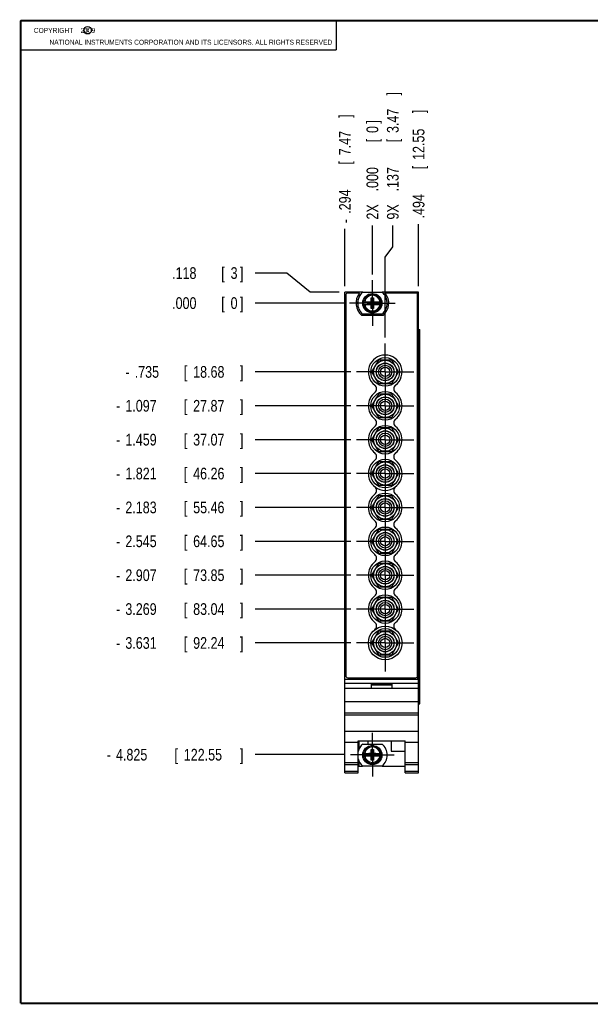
# Model space of a CAD drawing. Header units: inches. Extents: x 0.2 to 16.8, y 0.1 to 10.8.
# Tile 1 of 10: x 0.2 to 6.3, y 0.2 to 10.8. Entities that reach past the tile are written whole.
import ezdxf

# ---------------------------------------------------------------- set-up
doc = ezdxf.new("R2010")
doc.units = ezdxf.units.IN
doc.header["$LTSCALE"] = 0.935
doc.header["$MEASUREMENT"] = 0
doc.linetypes.add('CENTER', pattern=[0.6, 0.375, -0.075, 0.075, -0.075])
doc.layers.get('0').update_dxf_attribs({"linetype": 'CONTINUOUS'})
doc.layers.add('DEFAULT_1', color=7, linetype='CENTER')
doc.layers.add('DIMENSIONS', color=7, linetype='CONTINUOUS')
doc.styles.get("Standard").update_dxf_attribs({"font": 'txt', "width": 0.8})
doc.dimstyles.new('DIMSTYLE_1', dxfattribs={"dimtxt": 0.125, "dimasz": 0.18, "dimexe": 0.18, "dimexo": 0.0625, "dimgap": 0.09, "dimtad": 0, "dimtih": 1, "dimtoh": 1, "dimdec": 3, "dimzin": 4, "dimdsep": 46, "dimtxsty": 'STANDARD', "dimblk": '_FILLED', "dimblk1": '_FILLED', "dimblk2": '_FILLED', "dimcen": 0.09, "dimadec": 0, "dimazin": 0, "dimtp": 0.005, "dimtm": 0.005, "dimtfac": 1, "dimtdec": 3, "dimtofl": 0, "dimtmove": 0, "dimatfit": 3, "dimldrblk": '_FILLED', "dimfxl": 1, "dimtolj": 1, "dimtzin": 4, "dimarcsym": 0})

# ---------------------------------------------------------------- blocks, each defined once
blk = doc.blocks.new('*D0')
at = {"layer": 'DIMENSIONS', "color": 2, "linetype": 'CONTINUOUS'}
for p, q in [((3.098, 8.061), (2.758, 8.061)), ((3.346, 7.858), (3.098, 8.061)), ((3.655, 7.858), (3.346, 7.858))]:
    blk.add_line(p, q, dxfattribs=at)
at = {"layer": 'DIMENSIONS', "color": 2, "linetype": 'CONTINUOUS', "width": 0.8}
for s, p in [('.118', (1.87, 7.999)), ('[', (2.395, 7.999)), ('3', (2.495, 7.999)), (']', (2.595, 7.999))]:
    blk.add_text(s, height=0.125, dxfattribs=at).set_placement(p)
blk = doc.blocks.new('_FILLED')
at = {"color": 0, "linetype": 'BYBLOCK'}
blk.add_solid([(0, 0), (-1, 0.174), (-1, -0.174)], dxfattribs=at)
blk = doc.blocks.new('*D1')
at = {"layer": 'DIMENSIONS', "color": 2, "linetype": 'CONTINUOUS'}
blk.add_line((3.78, 7.005), (2.758, 7.005), dxfattribs=at)
at = {"layer": 'DIMENSIONS', "color": 2, "linetype": 'CONTINUOUS', "width": 0.8}
for s, p in [('.735', (1.47, 6.943)), ('[', (1.995, 6.943)), ('18.68', (2.095, 6.943)), (']', (2.595, 6.943)), ('-', (1.37, 6.943))]:
    blk.add_text(s, height=0.125, dxfattribs=at).set_placement(p)
blk = doc.blocks.new('*D2')
at = {"layer": 'DIMENSIONS', "color": 2, "linetype": 'CONTINUOUS'}
blk.add_line((3.78, 6.643), (2.758, 6.643), dxfattribs=at)
at = {"layer": 'DIMENSIONS', "color": 2, "linetype": 'CONTINUOUS', "width": 0.8}
for s, p in [('-', (1.27, 6.581)), ('1.097', (1.37, 6.581)), ('[', (1.995, 6.581)), ('27.87', (2.095, 6.581)), (']', (2.595, 6.581))]:
    blk.add_text(s, height=0.125, dxfattribs=at).set_placement(p)
blk = doc.blocks.new('*D3')
at = {"layer": 'DIMENSIONS', "color": 2, "linetype": 'CONTINUOUS'}
blk.add_line((3.78, 6.281), (2.758, 6.281), dxfattribs=at)
at = {"layer": 'DIMENSIONS', "color": 2, "linetype": 'CONTINUOUS', "width": 0.8}
for s, p in [('1.459', (1.37, 6.219)), ('[', (1.995, 6.219)), ('37.07', (2.095, 6.219)), (']', (2.595, 6.219)), ('-', (1.27, 6.219))]:
    blk.add_text(s, height=0.125, dxfattribs=at).set_placement(p)
blk = doc.blocks.new('*D4')
at = {"layer": 'DIMENSIONS', "color": 2, "linetype": 'CONTINUOUS'}
blk.add_line((3.78, 5.919), (2.758, 5.919), dxfattribs=at)
at = {"layer": 'DIMENSIONS', "color": 2, "linetype": 'CONTINUOUS', "width": 0.8}
for s, p in [('-', (1.27, 5.857)), ('1.821', (1.37, 5.857)), ('[', (1.995, 5.857)), ('46.26', (2.095, 5.857)), (']', (2.595, 5.857))]:
    blk.add_text(s, height=0.125, dxfattribs=at).set_placement(p)
blk = doc.blocks.new('*D5')
at = {"layer": 'DIMENSIONS', "color": 2, "linetype": 'CONTINUOUS'}
blk.add_line((3.78, 5.557), (2.758, 5.557), dxfattribs=at)
at = {"layer": 'DIMENSIONS', "color": 2, "linetype": 'CONTINUOUS', "width": 0.8}
for s, p in [('2.183', (1.37, 5.495)), ('[', (1.995, 5.495)), ('55.46', (2.095, 5.495)), (']', (2.595, 5.495)), ('-', (1.27, 5.495))]:
    blk.add_text(s, height=0.125, dxfattribs=at).set_placement(p)
blk = doc.blocks.new('*D6')
at = {"layer": 'DIMENSIONS', "color": 2, "linetype": 'CONTINUOUS'}
blk.add_line((3.78, 5.195), (2.758, 5.195), dxfattribs=at)
at = {"layer": 'DIMENSIONS', "color": 2, "linetype": 'CONTINUOUS', "width": 0.8}
for s, p in [('[', (1.995, 5.133)), (']', (2.595, 5.133)), ('-', (1.27, 5.133)), ('2.545', (1.37, 5.133)), ('64.65', (2.095, 5.133))]:
    blk.add_text(s, height=0.125, dxfattribs=at).set_placement(p)
blk = doc.blocks.new('*D7')
at = {"layer": 'DIMENSIONS', "color": 2, "linetype": 'CONTINUOUS'}
blk.add_line((3.78, 4.833), (2.758, 4.833), dxfattribs=at)
at = {"layer": 'DIMENSIONS', "color": 2, "linetype": 'CONTINUOUS', "width": 0.8}
for s, p in [('2.907', (1.37, 4.771)), ('[', (1.995, 4.771)), ('73.85', (2.095, 4.771)), (']', (2.595, 4.771)), ('-', (1.27, 4.771))]:
    blk.add_text(s, height=0.125, dxfattribs=at).set_placement(p)
blk = doc.blocks.new('*D8')
at = {"layer": 'DIMENSIONS', "color": 2, "linetype": 'CONTINUOUS'}
blk.add_line((3.78, 4.471), (2.758, 4.471), dxfattribs=at)
at = {"layer": 'DIMENSIONS', "color": 2, "linetype": 'CONTINUOUS', "width": 0.8}
for s, p in [('3.269', (1.37, 4.409)), ('[', (1.995, 4.409)), ('83.04', (2.095, 4.409)), (']', (2.595, 4.409)), ('-', (1.27, 4.409))]:
    blk.add_text(s, height=0.125, dxfattribs=at).set_placement(p)
blk = doc.blocks.new('*D9')
at = {"layer": 'DIMENSIONS', "color": 2, "linetype": 'CONTINUOUS'}
blk.add_line((3.78, 4.109), (2.758, 4.109), dxfattribs=at)
at = {"layer": 'DIMENSIONS', "color": 2, "linetype": 'CONTINUOUS', "width": 0.8}
for s, p in [('3.631', (1.37, 4.047)), ('[', (1.995, 4.047)), ('92.24', (2.095, 4.047)), (']', (2.595, 4.047)), ('-', (1.27, 4.047))]:
    blk.add_text(s, height=0.125, dxfattribs=at).set_placement(p)
blk = doc.blocks.new('*D10')
at = {"layer": 'DIMENSIONS', "color": 2, "linetype": 'CONTINUOUS'}
blk.add_line((3.715, 2.916), (2.758, 2.916), dxfattribs=at)
at = {"layer": 'DIMENSIONS', "color": 2, "linetype": 'CONTINUOUS', "width": 0.8}
for s, p in [('4.825', (1.27, 2.853)), ('[', (1.895, 2.853)), ('122.55', (1.995, 2.853)), (']', (2.595, 2.853)), ('-', (1.17, 2.853))]:
    blk.add_text(s, height=0.125, dxfattribs=at).set_placement(p)
blk = doc.blocks.new('*D11')
at = {"layer": 'DIMENSIONS', "color": 2, "linetype": 'CONTINUOUS'}
blk.add_line((3.705, 7.74), (2.758, 7.74), dxfattribs=at)
at = {"layer": 'DIMENSIONS', "color": 2, "linetype": 'CONTINUOUS', "width": 0.8}
for s, p in [('.000', (1.87, 7.678)), ('[', (2.395, 7.678)), ('0', (2.495, 7.678)), (']', (2.595, 7.678))]:
    blk.add_text(s, height=0.125, dxfattribs=at).set_placement(p)
blk = doc.blocks.new('*D12')
at = {"layer": 'DIMENSIONS', "color": 2, "linetype": 'CONTINUOUS'}
for p, q in [((4.229, 8.34), (4.229, 8.57)), ((4.148, 8.233), (4.229, 8.34)), ((4.148, 7.373), (4.148, 8.233))]:
    blk.add_line(p, q, dxfattribs=at)
at = {"layer": 'DIMENSIONS', "color": 2, "linetype": 'CONTINUOUS', "width": 0.8}
for s, p in [(']', (4.292, 9.958)), ('3.47', (4.292, 9.558)), ('[', (4.292, 9.458)), ('.137', (4.292, 8.933)), ('9X ', (4.292, 8.633))]:
    blk.add_text(s, height=0.125, rotation=90, dxfattribs=at).set_placement(p)
blk = doc.blocks.new('*D13')
at = {"layer": 'DIMENSIONS', "color": 2, "linetype": 'CONTINUOUS'}
blk.add_line((4.505, 7.921), (4.505, 8.583), dxfattribs=at)
at = {"layer": 'DIMENSIONS', "color": 2, "linetype": 'CONTINUOUS', "width": 0.8}
for s, p in [(']', (4.568, 9.77)), ('12.55', (4.568, 9.27)), ('[', (4.568, 9.17)), ('.494', (4.568, 8.645))]:
    blk.add_text(s, height=0.125, rotation=90, dxfattribs=at).set_placement(p)
blk = doc.blocks.new('*D14')
at = {"layer": 'DIMENSIONS', "color": 2, "linetype": 'CONTINUOUS'}
blk.add_line((3.717, 7.921), (3.717, 8.533), dxfattribs=at)
at = {"layer": 'DIMENSIONS', "color": 2, "linetype": 'CONTINUOUS', "width": 0.8}
for s, p in [(']', (3.78, 9.72)), ('7.47', (3.78, 9.32)), ('[', (3.78, 9.22)), ('.294', (3.78, 8.695)), ('-', (3.78, 8.595))]:
    blk.add_text(s, height=0.125, rotation=90, dxfattribs=at).set_placement(p)
blk = doc.blocks.new('*D15')
at = {"layer": 'DIMENSIONS', "color": 2, "linetype": 'CONTINUOUS'}
blk.add_line((4.011, 8.046), (4.011, 8.57), dxfattribs=at)
at = {"layer": 'DIMENSIONS', "color": 2, "linetype": 'CONTINUOUS', "width": 0.8}
for s, p in [(']', (4.074, 9.658)), ('0', (4.074, 9.558)), ('[', (4.074, 9.458)), ('.000', (4.074, 8.933)), ('2X ', (4.074, 8.633))]:
    blk.add_text(s, height=0.125, rotation=90, dxfattribs=at).set_placement(p)

msp = doc.modelspace()

# ---------------------------------------------------------------- linework, layer by layer
at = {"color": 2, "linetype": 'CONTINUOUS'}
for p, q in [((0.25, 10.7586), (3.625, 10.7586)), ((0.25, 10.7586), (0.25, 10.4456)), ((3.625, 10.7586), (3.625, 10.4456)), ((0.25, 10.4456), (3.625, 10.4456))]:
    msp.add_line(p, q, dxfattribs=at)
at = {"color": 7, "linetype": 'CONTINUOUS'}
for p, q in [((3.7172, 2.7207), (3.7172, 7.8584)), ((3.9075, 7.8584), (3.7172, 7.8584)), ((3.7272, 7.8284), (3.7272, 3.7584)), ((3.8735, 7.8484), (3.7472, 7.8484)), ((3.9075, 7.8589), (4.115, 7.8589)), ((3.9075, 7.8587), (4.115, 7.8587)), ((3.9974, 7.6833), (4.025, 7.7975)), ((3.9974, 7.7542), (3.9974, 7.7975)), ((4.025, 7.6833), (3.9974, 7.7975)), ((3.9974, 7.7975), (4.025, 7.7975)), ((4.025, 7.7975), (4.025, 7.7542)), ((4.5052, 7.8584), (4.115, 7.8584)), ((4.4752, 7.8484), (4.1489, 7.8484)), ((4.4952, 3.7584), (4.4952, 7.8284)), ((4.5052, 2.7207), (4.5052, 7.8584)), ((3.9166, 7.7542), (3.9995, 7.7542)), ((3.9166, 7.7266), (3.9995, 7.7266)), ((3.9627, 7.7287), (3.9627, 7.7521)), ((3.9627, 7.7287), (4.0597, 7.7521)), ((3.9995, 7.7521), (3.9627, 7.7521)), ((3.9627, 7.7521), (4.0597, 7.7287)), ((3.9627, 7.7287), (3.9995, 7.7287)), ((3.9974, 7.6833), (3.9974, 7.7266)), ((4.025, 7.6833), (3.9974, 7.6833)), ((3.9995, 7.7542), (3.9995, 7.7521)), ((3.9995, 7.7287), (4.0229, 7.7521)), ((4.0229, 7.7287), (3.9995, 7.7521)), ((3.9995, 7.7266), (3.9995, 7.7287)), ((4.0229, 7.7542), (4.0229, 7.7521)), ((4.0229, 7.7542), (4.1059, 7.7542)), ((4.0597, 7.7521), (4.0229, 7.7521)), ((4.0229, 7.7266), (4.0229, 7.7287)), ((4.0229, 7.7287), (4.0597, 7.7287)), ((4.0229, 7.7266), (4.1059, 7.7266)), ((4.025, 7.7266), (4.025, 7.6833)), ((4.0597, 7.7287), (4.0597, 7.7521)), ((4.125, 7.6074), (3.8975, 7.6074)), ((4.115, 7.6217), (3.9075, 7.6217)), ((4.5052, 7.4584), (4.5169, 7.4584)), ((4.5169, 3.4584), (4.5169, 7.4584)), ((4.0758, 7.1301), (4.0036, 7.0051)), ((4.2201, 7.1301), (4.0758, 7.1301)), ((4.2923, 7.0051), (4.2201, 7.1301)), ((4.0036, 7.0051), (4.0758, 6.8801)), ((4.2201, 6.8801), (4.2923, 7.0051)), ((4.0758, 6.8801), (4.2201, 6.8801)), ((4.0758, 6.7681), (4.0036, 6.6431)), ((4.2201, 6.7681), (4.0758, 6.7681)), ((4.2923, 6.6431), (4.2201, 6.7681)), ((4.0036, 6.6431), (4.0758, 6.5181)), ((4.2201, 6.5181), (4.2923, 6.6431)), ((4.0758, 6.5181), (4.2201, 6.5181)), ((4.0758, 6.4061), (4.0036, 6.2811)), ((4.2201, 6.4061), (4.0758, 6.4061)), ((4.2923, 6.2811), (4.2201, 6.4061)), ((4.0036, 6.2811), (4.0758, 6.1561)), ((4.2201, 6.1561), (4.2923, 6.2811)), ((4.0758, 6.1561), (4.2201, 6.1561)), ((4.0758, 6.0441), (4.0036, 5.9191)), ((4.2201, 6.0441), (4.0758, 6.0441)), ((4.2923, 5.9191), (4.2201, 6.0441)), ((4.0036, 5.9191), (4.0758, 5.7941)), ((4.2201, 5.7941), (4.2923, 5.9191)), ((4.0758, 5.7941), (4.2201, 5.7941)), ((4.0758, 5.6821), (4.0036, 5.5571)), ((4.2201, 5.6821), (4.0758, 5.6821)), ((4.2923, 5.5571), (4.2201, 5.6821)), ((4.0036, 5.5571), (4.0758, 5.4321)), ((4.2201, 5.4321), (4.2923, 5.5571)), ((4.0758, 5.4321), (4.2201, 5.4321)), ((4.0758, 5.3201), (4.0036, 5.1951)), ((4.2201, 5.3201), (4.0758, 5.3201)), ((4.2923, 5.1951), (4.2201, 5.3201)), ((4.0036, 5.1951), (4.0758, 5.0701)), ((4.2201, 5.0701), (4.2923, 5.1951)), ((4.0758, 5.0701), (4.2201, 5.0701)), ((4.0758, 4.9581), (4.0036, 4.8331)), ((4.2201, 4.9581), (4.0758, 4.9581)), ((4.2923, 4.8331), (4.2201, 4.9581)), ((4.0036, 4.8331), (4.0758, 4.7081)), ((4.2201, 4.7081), (4.2923, 4.8331)), ((4.0758, 4.7081), (4.2201, 4.7081)), ((4.0758, 4.5961), (4.0036, 4.4711)), ((4.2201, 4.5961), (4.0758, 4.5961)), ((4.2923, 4.4711), (4.2201, 4.5961)), ((4.0036, 4.4711), (4.0758, 4.3461)), ((4.2201, 4.3461), (4.2923, 4.4711)), ((4.0758, 4.3461), (4.2201, 4.3461)), ((4.0758, 4.2341), (4.0036, 4.1091)), ((4.2201, 4.2341), (4.0758, 4.2341)), ((4.2923, 4.1091), (4.2201, 4.2341)), ((4.0036, 4.1091), (4.0758, 3.9841)), ((4.2201, 3.9841), (4.2923, 4.1091)), ((4.0758, 3.9841), (4.2201, 3.9841)), ((3.7172, 3.7227), (4.5052, 3.7227)), ((3.7472, 3.7384), (4.4752, 3.7384)), ((3.7172, 3.6797), (4.5052, 3.6797)), ((4.5052, 3.6227), (3.7172, 3.6227)), ((4.0012, 3.6697), (4.2212, 3.6697)), ((4.0012, 3.6227), (4.0012, 3.6697)), ((4.0012, 3.6627), (4.2212, 3.6627)), ((4.2212, 3.6227), (4.2212, 3.6697)), ((3.7172, 3.4827), (4.5052, 3.4827)), ((4.5052, 3.4584), (4.5169, 3.4584)), ((3.7172, 3.3627), (4.5052, 3.3627)), ((3.7172, 3.3431), (4.5052, 3.3431)), ((3.7172, 3.1674), (4.5052, 3.1674)), ((3.8592, 3.0629), (4.3632, 3.0629)), ((3.8592, 2.7207), (3.8592, 3.0629)), ((3.8652, 3.0629), (3.8652, 2.9694)), ((3.9622, 3.0629), (3.9622, 3.0297)), ((4.2122, 3.0629), (4.2122, 2.9537)), ((4.3632, 2.7207), (4.3632, 3.0629)), ((3.7172, 3.0477), (3.8592, 3.0477)), ((3.9075, 3.0297), (4.115, 3.0297)), ((3.9974, 2.9728), (4.025, 2.9728)), ((3.9974, 2.9294), (3.9974, 2.9728)), ((4.0008, 2.8726), (4.0195, 2.9501)), ((4.0216, 2.8726), (4.0029, 2.9501)), ((4.025, 2.9728), (4.025, 2.9294)), ((4.2122, 2.9537), (4.3632, 2.9537)), ((4.3632, 3.0477), (4.5052, 3.0477)), ((3.8652, 2.853), (3.8652, 2.7937)), ((3.9166, 2.9294), (3.9995, 2.9294)), ((3.9166, 2.9019), (3.9995, 2.9019)), ((3.9717, 2.9061), (4.0488, 2.9247)), ((3.9719, 2.904), (3.9995, 2.904)), ((3.9737, 2.9247), (4.0507, 2.9061)), ((3.9995, 2.9274), (3.9748, 2.9274)), ((3.9974, 2.8586), (3.9974, 2.9019)), ((4.025, 2.8586), (3.9974, 2.8586)), ((3.9995, 2.9294), (3.9995, 2.9274)), ((4.0229, 2.904), (3.9995, 2.9274)), ((3.9995, 2.904), (4.0229, 2.9274)), ((3.9995, 2.9019), (3.9995, 2.904)), ((4.0229, 2.9294), (4.1059, 2.9294)), ((4.0229, 2.9294), (4.0229, 2.9274)), ((4.0476, 2.9274), (4.0229, 2.9274)), ((4.0229, 2.904), (4.0505, 2.904)), ((4.0229, 2.9019), (4.0229, 2.904)), ((4.0229, 2.9019), (4.1059, 2.9019)), ((4.025, 2.9019), (4.025, 2.8586)), ((3.7172, 2.8307), (3.8592, 2.8307)), ((3.7172, 2.8114), (3.8592, 2.8114)), ((3.7172, 2.7386), (3.8592, 2.7386)), ((3.8652, 2.7937), (3.9065, 2.7937)), ((4.115, 2.7927), (3.9075, 2.7927)), ((4.116, 2.7937), (4.3632, 2.7937)), ((4.3632, 2.8307), (4.5052, 2.8307)), ((4.3632, 2.8114), (4.5052, 2.8114)), ((4.3632, 2.7386), (4.5052, 2.7386)), ((3.7172, 2.7207), (3.8592, 2.7207)), ((4.3632, 2.7207), (4.5052, 2.7207))]:
    msp.add_line(p, q, dxfattribs=at)
at = {"color": 9, "linetype": 'CONTINUOUS'}
for p, q in [((4.4932, 7.8584), (4.4932, 7.8358)), ((4.5082, 3.4584), (4.5082, 7.4584)), ((4.5168, 3.4584), (4.5168, 7.4584)), ((4.4932, 3.7509), (4.4932, 3.7227))]:
    msp.add_line(p, q, dxfattribs=at)
at = {"color": 7, "linetype": 'CONTINUOUS', "const_width": 0.02}
for points in [[(0.25, 10.7586), (0.25, 0.2586)], [(16.75, 10.7586), (0.25, 10.7586)], [(0.25, 0.2586), (16.75, 0.2586)]]:
    msp.add_lwpolyline(points, dxfattribs=at)
at = {"color": 2, "linetype": 'CONTINUOUS'}
msp.add_circle((0.9659, 10.6562), 0.0403, dxfattribs=at)
at = {"color": 7, "linetype": 'CONTINUOUS'}
for centre, radius in [((4.0112, 7.7402), 0.1025), ((4.148, 7.0051), 0.153), ((4.148, 7.0051), 0.124), ((4.148, 7.0051), 0.095), ((4.148, 7.0051), 0.093), ((4.148, 7.0051), 0.0715), ((4.148, 7.0051), 0.05), ((4.148, 6.6431), 0.153), ((4.148, 6.6431), 0.124), ((4.148, 6.6431), 0.095), ((4.148, 6.6431), 0.093), ((4.148, 6.6431), 0.0715), ((4.148, 6.6431), 0.05), ((4.148, 6.2811), 0.153), ((4.148, 6.2811), 0.124), ((4.148, 6.2811), 0.095), ((4.148, 6.2811), 0.093), ((4.148, 6.2811), 0.0715), ((4.148, 6.2811), 0.05), ((4.148, 5.9191), 0.153), ((4.148, 5.9191), 0.124), ((4.148, 5.9191), 0.095), ((4.148, 5.9191), 0.093), ((4.148, 5.9191), 0.0715), ((4.148, 5.9191), 0.05), ((4.148, 5.5571), 0.153), ((4.148, 5.5571), 0.124), ((4.148, 5.5571), 0.095), ((4.148, 5.5571), 0.093), ((4.148, 5.5571), 0.0715), ((4.148, 5.5571), 0.05), ((4.148, 5.1951), 0.153), ((4.148, 5.1951), 0.124), ((4.148, 5.1951), 0.095), ((4.148, 5.1951), 0.093), ((4.148, 5.1951), 0.0715), ((4.148, 5.1951), 0.05), ((4.148, 4.8331), 0.153), ((4.148, 4.8331), 0.124), ((4.148, 4.8331), 0.095), ((4.148, 4.8331), 0.093), ((4.148, 4.8331), 0.0715), ((4.148, 4.8331), 0.05), ((4.148, 4.4711), 0.153), ((4.148, 4.4711), 0.124), ((4.148, 4.4711), 0.095), ((4.148, 4.4711), 0.093), ((4.148, 4.4711), 0.0715), ((4.148, 4.4711), 0.05), ((4.148, 4.1091), 0.18), ((4.148, 4.1091), 0.153), ((4.148, 4.1091), 0.124), ((4.148, 4.1091), 0.095), ((4.148, 4.1091), 0.093), ((4.148, 4.1091), 0.0715), ((4.148, 4.1091), 0.05), ((4.0112, 2.9112), 0.1025)]:
    msp.add_circle(centre, radius, dxfattribs=at)
for centre, radius, start, end in [((3.7472, 7.8284), 0.02, 90, 180), ((4.0112, 7.7404), 0.175, 141.89221, 229.4642), ((4.0112, 7.7404), 0.1575, 131.20295, 183.75349), ((4.0112, 7.7402), 0.1575, 131.20295, 228.79705), ((4.0112, 7.7404), 0.1575, 356.24651, 48.79705), ((4.0112, 7.7402), 0.1575, 311.20295, 48.79705), ((4.0112, 7.7404), 0.175, 310.5358, 38.10779), ((4.4752, 7.8284), 0.02, 0, 90), ((4.0112, 7.7404), 0.1025, 180.1124, 359.8876), ((4.0112, 7.7404), 0.0956, 171.71661, 188.28339), ((4.0112, 7.7404), 0.0956, 351.71661, 8.28339), ((4.148, 7.0051), 0.18, 308.098, 231.902), ((4.0061, 6.8241), 0.05, 308.098, 51.902), ((4.2899, 6.8241), 0.05, 128.098, 231.902), ((4.148, 6.6431), 0.18, 128.098, 231.902), ((4.148, 6.6431), 0.18, 308.098, 51.902), ((4.148, 6.2811), 0.18, 128.098, 231.902), ((4.0061, 6.4621), 0.05, 308.098, 51.902), ((4.2899, 6.4621), 0.05, 128.098, 231.902), ((4.148, 6.2811), 0.18, 308.098, 51.902), ((4.0061, 6.1001), 0.05, 308.098, 51.902), ((4.2899, 6.1001), 0.05, 128.098, 231.902), ((4.148, 5.9191), 0.18, 128.098, 51.902), ((4.148, 5.5571), 0.18, 128.098, 231.902), ((4.0061, 5.7381), 0.05, 308.098, 51.902), ((4.2899, 5.7381), 0.05, 128.098, 231.902), ((4.148, 5.5571), 0.18, 308.098, 51.902), ((4.0061, 5.3761), 0.05, 308.098, 51.902), ((4.2899, 5.3761), 0.05, 128.098, 231.902), ((4.148, 5.1951), 0.18, 128.098, 231.902), ((4.148, 5.1951), 0.18, 308.098, 51.902), ((4.0061, 5.0141), 0.05, 308.098, 51.902), ((4.2899, 5.0141), 0.05, 128.098, 231.902), ((4.148, 4.8331), 0.18, 128.098, 231.902), ((4.148, 4.8331), 0.18, 308.098, 51.902), ((4.0061, 4.6521), 0.05, 308.098, 51.902), ((4.2899, 4.6521), 0.05, 128.098, 231.902), ((4.148, 4.4711), 0.18, 128.098, 231.902), ((4.148, 4.4711), 0.18, 308.098, 51.902), ((4.0061, 4.2901), 0.05, 308.098, 51.902), ((4.2899, 4.2901), 0.05, 128.098, 231.902), ((3.7472, 3.7584), 0.02, 180, 270), ((4.4752, 3.7584), 0.02, 270, 360), ((4.0112, 2.9112), 0.1575, 131.20295, 165.27164), ((4.0112, 2.9112), 0.04, 69.76218, 110.23782), ((4.0112, 2.9112), 0.1575, 311.20295, 48.79705), ((4.0112, 2.9112), 0.1575, 194.72836, 228.79705), ((4.0112, 2.9112), 0.04, 152.70017, 193.47537), ((4.0112, 2.9112), 0.04, 249.76218, 290.23782), ((4.0112, 2.9112), 0.04, 346.52463, 27.29983)]:
    msp.add_arc(centre, radius, start, end, dxfattribs=at)
at = {"color": 9, "linetype": 'CONTINUOUS'}
for centre, radius, start, end in [((4.0112, 7.7404), 0.0947, 8.36374, 171.63626), ((4.0112, 7.7404), 0.0832, 9.53359, 170.46641), ((4.0112, 7.7404), 0.0947, 188.36374, 351.63626), ((4.0112, 7.7404), 0.0832, 189.53359, 350.46641), ((4.0112, 2.9157), 0.0947, 8.36374, 171.63626), ((4.0112, 2.9157), 0.0832, 9.53359, 170.46641), ((4.0112, 2.9157), 0.0947, 188.36374, 351.63626), ((4.0112, 2.9157), 0.0832, 189.53359, 350.46641)]:
    msp.add_arc(centre, radius, start, end, dxfattribs=at)
at = {"layer": 'DEFAULT_1', "color": 7, "linetype": 'CENTER'}
for p, q in [((4.0112, 7.7404), (4.0112, 7.9839)), ((4.0112, 7.7404), (3.7677, 7.7404)), ((4.0112, 7.7404), (4.0112, 7.4969)), ((4.0112, 7.7404), (4.2547, 7.7404)), ((4.148, 7.0051), (4.148, 7.3101)), ((4.148, 7.0051), (3.843, 7.0051)), ((4.148, 7.0051), (4.148, 6.7001)), ((4.148, 7.0051), (4.453, 7.0051)), ((4.148, 6.6431), (3.843, 6.6431)), ((4.148, 6.6431), (4.148, 6.7001)), ((4.148, 6.6431), (4.148, 6.3381)), ((4.148, 6.6431), (4.453, 6.6431)), ((4.148, 6.2811), (4.148, 6.3381)), ((4.148, 6.2811), (3.843, 6.2811)), ((4.148, 6.2811), (4.148, 5.9761)), ((4.148, 6.2811), (4.453, 6.2811)), ((4.148, 5.9191), (3.843, 5.9191)), ((4.148, 5.9191), (4.148, 5.9761)), ((4.148, 5.9191), (4.148, 5.6141)), ((4.148, 5.9191), (4.453, 5.9191)), ((4.148, 5.5571), (4.148, 5.6141)), ((4.148, 5.5571), (3.843, 5.5571)), ((4.148, 5.5571), (4.148, 5.2521)), ((4.148, 5.5571), (4.453, 5.5571)), ((4.148, 5.1951), (3.843, 5.1951)), ((4.148, 5.1951), (4.148, 5.2521)), ((4.148, 5.1951), (4.453, 5.1951)), ((4.148, 5.1951), (4.148, 4.8901)), ((4.148, 4.8331), (4.148, 4.8901)), ((4.148, 4.8331), (3.843, 4.8331)), ((4.148, 4.8331), (4.453, 4.8331)), ((4.148, 4.8331), (4.148, 4.5281)), ((4.148, 4.4711), (4.148, 4.5281)), ((4.148, 4.4711), (3.843, 4.4711)), ((4.148, 4.4711), (4.453, 4.4711)), ((4.148, 4.4711), (4.148, 4.1661)), ((4.148, 4.1091), (3.843, 4.1091)), ((4.148, 4.1091), (4.148, 4.1661)), ((4.148, 4.1091), (4.453, 4.1091)), ((4.148, 4.1091), (4.148, 3.8041)), ((4.0112, 2.9157), (4.0112, 3.1497)), ((4.0112, 2.9157), (3.7772, 2.9157)), ((4.0112, 2.9157), (4.2452, 2.9157)), ((4.0112, 2.9157), (4.0112, 2.6817))]:
    msp.add_line(p, q, dxfattribs=at)

# ---------------------------------------------------------------- texts
at = {"color": 2, "linetype": 'CONTINUOUS', "width": 0.8}
for s, p in [('c', (0.946, 10.6363)), ('NATIONAL INSTRUMENTS CORPORATION AND ITS LICENSORS. ALL RIGHTS RESERVED', (0.5583, 10.5016))]:
    msp.add_text(s, height=0.053, dxfattribs=at).set_placement(p)
at = {"color": 2, "linetype": 'CONTINUOUS', "insert": (0.3125, 10.6805), "char_height": 0.053, "width": 0.8904, "attachment_point": 1}
msp.add_mtext('    COPYRIGHT    2009', dxfattribs=at)

# ---------------------------------------------------------------- dimensions: what is measured, and where the dimension line sits
at = {"layer": 'DIMENSIONS', "color": 2, "linetype": 'CONTINUOUS'}
for feature_location, offset, dtype, origin, text, picture, middle in [((4.148, 7.3726), (0.0812, 1.1978), 0, (4.0112, 7.9839), '9X <>', '*D12', (4.2292, 9.3453)), ((3.7172, 7.9209), (0, 0.612), 1, (4.0112, 7.9839), '-<>', '*D14', (3.7172, 9.2079)), ((4.0112174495, 8.0463788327), (0, 0.5239611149), 1, (4.0112174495, 7.9838788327), '2X <>', '*D15', (4.0112174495, 9.1953399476)), ((3.7147, 2.9157), (-0.957, 0), 0, (3.7677, 7.7404), '-<>', '*D10', (1.9327, 2.9157)), ((3.7805, 6.6431), (-1.0228, 0), 0, (3.7677, 7.7404), '-<>', '*D2', (1.9827, 6.6431)), ((3.7805, 6.2811), (-1.0228, 0), 0, (3.7677, 7.7404), '-<>', '*D3', (1.9827, 6.2811)), ((3.7805, 5.9191), (-1.0228, 0), 0, (3.7677, 7.7404), '-<>', '*D4', (1.9827, 5.9191)), ((3.7805, 5.5571), (-1.0228, 0), 0, (3.7677, 7.7404), '-<>', '*D5', (1.9827, 5.5571)), ((3.7805, 5.1951), (-1.0228, 0), 0, (3.7677, 7.7404), '-<>', '*D6', (1.9827, 5.1951)), ((3.7805, 4.8331), (-1.0228, 0), 0, (3.7677, 7.7404), '-<>', '*D7', (1.9827, 4.8331)), ((3.7805, 4.4711), (-1.0228, 0), 0, (3.7677, 7.7404), '-<>', '*D8', (1.9827, 4.4711)), ((3.7805, 4.1091), (-1.0228, 0), 0, (3.7677, 7.7404), '-<>', '*D9', (1.9827, 4.1091)), ((3.7805, 7.0051), (-1.0228, 0), 0, (3.7677, 7.7404), '-<>', '*D1', (2.0327, 7.0051))]:
    dim = msp.add_ordinate_dim(feature_location=feature_location, offset=offset, dtype=dtype, origin=origin, text=text, dimstyle='DIMSTYLE_1', dxfattribs=at)
    dim.commit()
    dim.dimension.update_dxf_attribs({"geometry": picture, "text_midpoint": middle})
for feature_location, offset, dtype, origin, picture, middle in [((4.5052, 7.9209), (0, 0.6619), 1, (4.0112, 7.9839), '*D13', (4.5052, 9.2578)), ((3.6547, 7.8584), (-0.897, 0.2026), 0, (3.7677, 7.7404), '*D0', (2.2827, 8.061)), ((3.7052174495, 7.7403788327), (-0.9475, 0), 0, (3.7677174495, 7.7403788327), '*D11', (2.2827174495, 7.7403788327))]:
    dim = msp.add_ordinate_dim(feature_location=feature_location, offset=offset, dtype=dtype, origin=origin, dimstyle='DIMSTYLE_1', dxfattribs=at)
    dim.commit()
    dim.dimension.update_dxf_attribs({"geometry": picture, "text_midpoint": middle})

doc.saveas('drawing.dxf')
